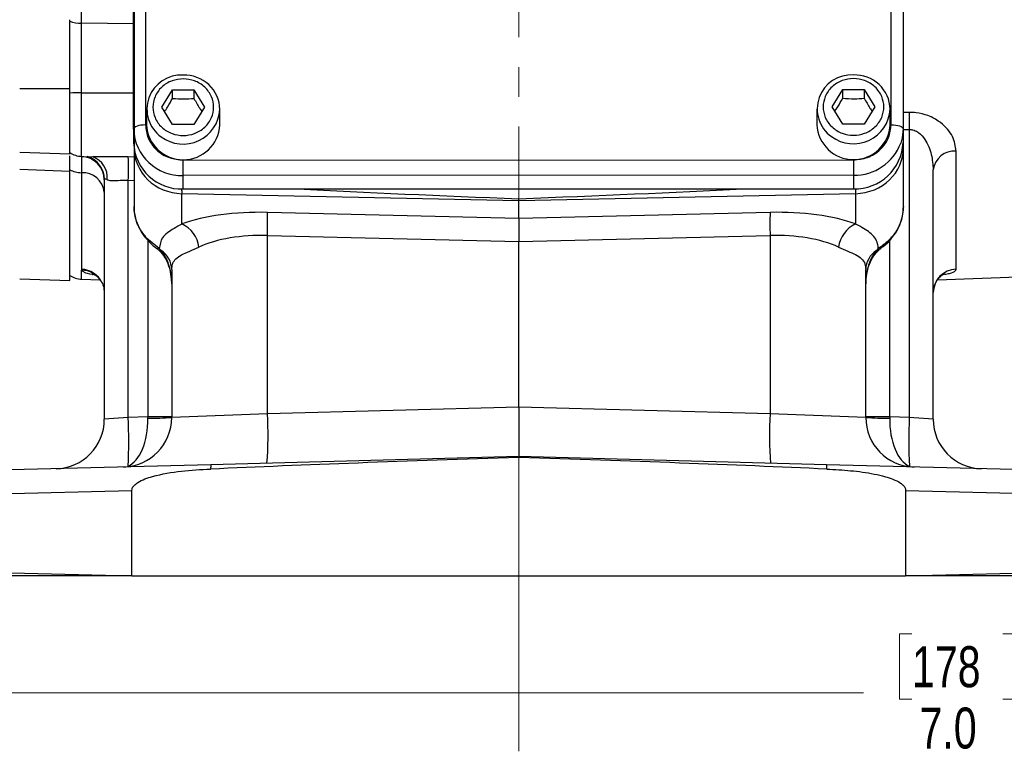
# Model space of a CAD drawing. Header units: inches. Extents: x 0.6 to 16.3, y 0.2 to 11.5.
# Tile 3 of 10: x 2.4 to 5.7, y 4.1 to 6.6. Entities that reach past the tile are written whole.
import ezdxf

# ---------------------------------------------------------------- set-up
doc = ezdxf.new("R2010")
doc.units = ezdxf.units.IN
doc.header["$MEASUREMENT"] = 0
doc.linetypes.add('CENTERX2', pattern=[0.8, 0.5, -0.1, 0.1, -0.1])
doc.styles.add('SLDTEXTSTYLE0', font='TXT', dxfattribs={"width": 0.75})
doc.dimstyles.new('SLDDIMSTYLE5', dxfattribs={"dimtxt": 0.137795, "dimasz": 0.14, "dimexe": 0, "dimexo": 0.0625, "dimgap": 0.034449, "dimtad": 0, "dimdec": 1, "dimlfac": 1.5, "dimrnd": 1e-09, "dimzin": 4, "dimdsep": 46, "dimtxsty": 'SLDTEXTSTYLE0', "dimblk1": 'CLOSED', "dimblk2": 'CLOSED', "dimsah": 1, "dimcen": 0.09, "dimadec": 0, "dimazin": 1, "dimtfac": 1, "dimtdec": 1, "dimtofl": 0, "dimtmove": 0, "dimatfit": 3, "dimldrblk": 'CLOSED', "dimfxl": 0, "dimfrac": 2, "dimtolj": 1, "dimtzin": 12, "dimarcsym": 0})

# ---------------------------------------------------------------- blocks, each defined once
blk = doc.blocks.new('_Closed')
at = {"color": 0, "linetype": 'ByBlock', "lineweight": -2}
for p, q in [((-1, 0.166667), (0, 0)), ((-1, 0.166667), (-1, -0.166667)), ((0, 0), (-1, -0.166667)), ((0, 0), (-1, 0))]:
    blk.add_line(p, q, dxfattribs=at)
blk = doc.blocks.new('_D_6')
at = {"color": 7, "linetype": 'Continuous', "lineweight": 0}
for p, q in [((1.7394, 4.7561), (1.7394, 4.3381)), ((6.4061, 4.7561), (6.4061, 4.3381)), ((5.3947, 4.5759), (5.3527, 4.5759)), ((5.3527, 4.5759), (5.3527, 4.3572)), ((5.7001, 4.5759), (5.7421, 4.5759)), ((5.7421, 4.5759), (5.7421, 4.3572)), ((1.7394, 4.3775), (5.2318, 4.3775)), ((6.4061, 4.3775), (5.863, 4.3775)), ((5.3527, 4.3572), (5.3947, 4.3572)), ((5.7421, 4.3572), (5.7001, 4.3572))]:
    blk.add_line(p, q, dxfattribs=at)
at = {"color": 7, "linetype": 'Continuous', "lineweight": 18, "xscale": 0.14, "yscale": 0.14, "rotation": 180.0000000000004}
blk.add_blockref('_Closed', (1.7394, 4.3775, 0.0339), dxfattribs=at)
at = {"color": 7, "linetype": 'Continuous', "lineweight": 18, "xscale": 0.14, "yscale": 0.14}
blk.add_blockref('_Closed', (6.4061, 4.3775, 0.0339), dxfattribs=at)
at = {"color": 7, "linetype": 'Continuous', "lineweight": 18, "char_height": 0.1378, "attachment_point": 1, "style": 'SLDTEXTSTYLE0'}
for s, insert in [('178', (5.3947, 4.5348)), ('7.0', (5.4201, 4.3286))]:
    blk.add_mtext(s, dxfattribs=dict(at, insert=insert))

msp = doc.modelspace()

# ---------------------------------------------------------------- linework, layer by layer
at = {"color": 7, "linetype": 'CENTERX2', "lineweight": 18}
for p, q in [((4.0728, 4.1818), (4.0728, 10.3858)), ((4.0728, 5.1697), (4.0728, 4.1818))]:
    msp.add_line(p, q, dxfattribs=at)
at = {"color": 7, "linetype": 'Continuous', "lineweight": 25}
for p, q in [((2.6033, 6.629), (2.6033, 8.9128)), ((2.8177, 7.2208), (2.8181, 6.2872)), ((5.3248, 6.288), (5.3244, 7.2216)), ((2.7781, 6.2728), (2.7777, 7.2064)), ((5.3644, 7.2073), (5.3648, 6.2737)), ((2.7777, 7.161), (2.7781, 6.2274)), ((2.7794, 7.1549), (2.7794, 6.2106)), ((5.3661, 6.2106), (5.3661, 7.1549)), ((2.5631, 6.6361), (2.5631, 6.6411)), ((2.395, 6.4095), (2.5631, 6.4095)), ((2.5631, 6.1899), (2.5631, 6.4095)), ((2.8728, 6.347), (2.9088, 6.4052)), ((2.9088, 6.4052), (2.9808, 6.4052)), ((2.9088, 6.3765), (2.9088, 6.4052)), ((2.9808, 6.4052), (3.0168, 6.347)), ((2.9808, 6.4052), (2.9808, 6.3765)), ((5.1261, 6.3477), (5.1621, 6.4059)), ((5.1621, 6.4059), (5.2341, 6.4059)), ((5.1621, 6.3773), (5.1621, 6.4059)), ((5.2341, 6.4059), (5.2701, 6.3477)), ((5.2341, 6.4059), (5.2341, 6.3773)), ((2.8214, 6.3393), (2.8214, 6.2872)), ((2.9088, 6.2887), (2.8728, 6.347)), ((3.0168, 6.347), (2.9808, 6.2887)), ((3.0681, 6.2872), (3.0681, 6.3393)), ((5.0748, 6.3401), (5.0748, 6.288)), ((5.1621, 6.2895), (5.1261, 6.3477)), ((5.2701, 6.3477), (5.2341, 6.2895)), ((5.3214, 6.288), (5.3214, 6.3401)), ((5.2341, 6.2895), (5.1621, 6.2895)), ((2.7781, 6.2728), (2.7781, 6.2274)), ((2.9808, 6.2887), (2.9088, 6.2887)), ((5.3648, 6.2737), (5.3648, 6.2283)), ((5.3857, 6.2719), (5.3857, 5.3042)), ((2.395, 6.1958), (2.5631, 6.1899)), ((2.7794, 6.2079), (2.7794, 6.1064)), ((5.3661, 6.1064), (5.3661, 6.2106)), ((5.5433, 5.8021), (5.5433, 6.1992)), ((2.6033, 6.1815), (2.648, 6.18)), ((2.648, 6.1805), (2.6437, 6.1807)), ((2.9448, 6.169), (5.1981, 6.1697)), ((2.395, 6.1382), (2.5631, 6.1322)), ((2.5631, 6.1322), (2.5631, 6.1368)), ((2.5631, 5.7637), (2.5631, 6.1322)), ((2.6028, 6.1265), (2.6028, 5.802)), ((5.4661, 5.2979), (5.4661, 6.1364)), ((2.6794, 6.1025), (2.6798, 6.1046)), ((2.6794, 6.1025), (2.6794, 5.2979)), ((2.7599, 5.3042), (2.7599, 6.1012)), ((2.7794, 6.1064), (2.7794, 6.0129)), ((5.1982, 6.1181), (2.9448, 6.1173)), ((2.9448, 6.0719), (2.9448, 6.1173)), ((5.1982, 6.1181), (5.1982, 6.0727)), ((5.3661, 6.0129), (5.3661, 6.1064)), ((2.9448, 6.0719), (5.1982, 6.0727)), ((2.9403, 6.0562), (4.0728, 6.0334)), ((2.9403, 5.9542), (2.9403, 6.0562)), ((4.0728, 6.0334), (5.2053, 6.0562)), ((4.0728, 6.0334), (4.0728, 6.0392)), ((4.0728, 5.9729), (4.0728, 6.0334)), ((5.2053, 6.0562), (5.2053, 5.9542)), ((4.0728, 5.9729), (3.2278, 5.9931)), ((4.9177, 5.9931), (4.0728, 5.9729)), ((4.0728, 5.9729), (4.0728, 5.8951)), ((2.8639, 5.8714), (2.8228, 5.9058)), ((3.2278, 5.9154), (4.0728, 5.8951)), ((3.2278, 5.3165), (3.2278, 5.9154)), ((4.0728, 5.8951), (4.9177, 5.9154)), ((4.0728, 5.3386), (4.0728, 5.8951)), ((4.9177, 5.9154), (4.9177, 5.3165)), ((2.8701, 5.865), (2.8639, 5.8714)), ((5.2816, 5.8714), (5.2754, 5.865)), ((2.6028, 5.802), (2.6033, 5.7988)), ((2.9061, 5.801), (2.9061, 5.3038)), ((5.2394, 5.3038), (5.2394, 5.801)), ((5.4804, 5.7667), (6.4385, 5.8002)), ((2.395, 5.7696), (2.5631, 5.7637)), ((2.6033, 5.7689), (2.665, 5.7667)), ((2.6689, 5.7615), (2.668, 5.7629)), ((4.0728, 5.3386), (3.2278, 5.3165)), ((4.0728, 5.3386), (4.0728, 5.172)), ((4.9177, 5.3165), (4.0728, 5.3386)), ((2.7599, 5.3042), (2.6794, 5.2979)), ((2.8257, 5.3059), (2.7599, 5.3042)), ((2.9061, 5.3059), (2.8257, 5.3059)), ((3.2278, 5.3165), (2.9061, 5.3038)), ((5.2394, 5.3038), (4.9177, 5.3165)), ((5.3199, 5.3059), (5.2394, 5.3059)), ((5.3857, 5.3042), (5.3199, 5.3059)), ((5.4661, 5.2979), (5.3857, 5.3042)), ((4.0728, 5.172), (3.0379, 5.1449)), ((4.0728, 5.1697), (4.0728, 5.172)), ((5.1077, 5.1449), (4.0728, 5.172)), ((3.0379, 5.1449), (1.8173, 5.1129)), ((6.3282, 5.1129), (5.1077, 5.1449)), ((1.7394, 5.033), (2.772, 5.0584)), ((2.772, 4.7712), (2.772, 5.0584)), ((5.3735, 5.0584), (5.3735, 4.7712)), ((5.3735, 5.0584), (6.4061, 5.033)), ((2.728, 4.7712), (1.7394, 4.7955)), ((2.772, 4.7712), (2.728, 4.7712)), ((2.772, 4.7712), (5.3735, 4.7712)), ((5.4176, 4.7712), (5.3735, 4.7712)), ((6.4061, 4.7955), (5.4176, 4.7712))]:
    msp.add_line(p, q, dxfattribs=at)
at = {"color": 8, "linetype": 'Continuous', "lineweight": 25}
for p, q in [((2.7779, 6.6272), (2.6033, 6.629)), ((2.6033, 6.3956), (2.778, 6.3955)), ((2.6033, 6.1815), (2.6033, 6.3956)), ((5.3857, 6.3294), (5.3661, 6.3291)), ((5.3661, 6.2717), (5.3857, 6.2719)), ((2.7794, 6.1791), (2.7599, 6.1797)), ((2.7599, 6.1012), (2.7794, 6.1007)), ((2.8257, 5.8992), (2.8257, 5.3059)), ((5.3199, 5.3059), (5.3199, 5.8994)), ((2.6033, 5.7689), (2.6033, 5.7988))]:
    msp.add_line(p, q, dxfattribs=at)
at = {"color": 7, "linetype": 'Continuous', "lineweight": 25, "flags": 128}
for points in [[(2.8181, 6.2872), (2.8103, 6.2869), (2.8028, 6.2861), (2.7959, 6.2848), (2.7898, 6.283), (2.7848, 6.2808), (2.7811, 6.2783), (2.7789, 6.2756), (2.7781, 6.2728)], [(5.3248, 6.288), (5.3326, 6.2878), (5.3401, 6.287), (5.347, 6.2856), (5.3531, 6.2839), (5.358, 6.2817), (5.3617, 6.2792), (5.364, 6.2765), (5.3648, 6.2737)], [(5.3648, 6.2737), (5.3616, 6.2434), (5.3569, 6.2263)], [(2.9448, 6.1173), (2.9448, 6.1208), (2.9448, 6.1256), (2.9448, 6.1316), (2.9448, 6.1384), (2.9448, 6.1458), (2.9448, 6.1536), (2.9448, 6.1614), (2.9448, 6.169)], [(5.1981, 6.1697), (5.1982, 6.1622), (5.1982, 6.1544), (5.1982, 6.1466), (5.1982, 6.1391), (5.1982, 6.1323), (5.1982, 6.1264), (5.1982, 6.1216), (5.1982, 6.1181)]]:
    msp.add_lwpolyline(points, dxfattribs=at)
at = {"color": 8, "linetype": 'Continuous', "lineweight": 25, "flags": 128}
for points in [[(2.8228, 5.9058), (2.8213, 5.9042), (2.8212, 5.9039)], [(5.3228, 5.9058), (5.3242, 5.9042), (5.3243, 5.9039)], [(2.8639, 5.8714), (2.8594, 5.8707), (2.8561, 5.8719)], [(5.2816, 5.8714), (5.2862, 5.8707), (5.2895, 5.8719), (5.2895, 5.8719)]]:
    msp.add_lwpolyline(points, dxfattribs=at)
at = {"color": 7, "linetype": 'Continuous', "lineweight": 25}
for centre, radius, start, end in [((2.6049, 6.7552), 0.1262, 250.6431, 269.2618), ((5.1908, 6.341), 0.1145, 86.3291, 234.3976), ((5.2032, 6.337), 0.1183, 1.4731, 92.4617), ((2.9374, 6.3402), 0.1145, 86.3291, 234.3976), ((2.9498, 6.3363), 0.1183, 1.4731, 92.4617), ((2.6044, 5.871), 0.5246, 90.1194, 94.5154), ((7.0826, 6.3007), 1.6971, 179.0308, 180.9692), ((2.9394, 6.2786), 0.1614, 182.0579, 271.9188), ((2.9448, 6.2936), 0.1235, 182.9753, 357.0247), ((5.1981, 6.2944), 0.1235, 182.9753, 357.0247), ((2.9394, 6.2332), 0.1614, 182.0579, 271.9188), ((5.2035, 6.234), 0.1614, 268.1193, 357.988), ((2.6061, 6.2615), 0.08, 237.4864, 268), ((5.5378, 6.1271), 0.0723, 85.6248, 172.5959), ((2.6001, 6.102), 0.0794, 0.3877, 88.0386), ((1.9131, 6.1405), 0.8477, 357.3474, 2.6526), ((2.6055, 6.2191), 0.0926, 242.7441, 268.3003), ((2.6066, 6.0534), 0.0732, 5.8624, 92.9877), ((2.0745, 5.9543), 1.154, 358.0694, 1.9306), ((6.0711, 5.9543), 1.154, 178.0694, 181.9306), ((2.8987, 5.8633), 0.1, 7.5632, 65.4088), ((5.2469, 5.8633), 0.1, 114.5912, 172.4368), ((2.8296, 5.8001), 0.0765, 0.6541, 57.999), ((5.3159, 5.8001), 0.0765, 122.001, 179.3459), ((5.5454, 5.7228), 0.0793, 91.5042, 179.5403), ((2.6061, 5.8488), 0.08, 237.4864, 268), ((2.5128, 5.2979), 0.1667, 271.5, 0), ((2.7394, 5.3038), 0.1667, 271.5, 0), ((1.0276, 5.2273), 1.734, 357.1282, 2.5429), ((2.8453, 6.0885), 0.787, 268.5721, 274.4279), ((2.0321, 5.2436), 1.1979, 355.5123, 3.4878), ((6.1134, 5.2436), 1.1979, 176.5122, 184.4877), ((5.4061, 5.3038), 0.1667, 180, 268.5), ((5.3002, 6.0885), 0.787, 265.5721, 271.4279), ((7.118, 5.2273), 1.734, 177.4571, 182.8718), ((5.6328, 5.2979), 0.1667, 180, 268.5), ((2.7656, 5.1807), 0.0408, 261.1732, 281.8268), ((3.1039, 5.1339), 0.0669, 170.4914, 183.0705), ((5.0417, 5.1339), 0.0669, 356.9295, 9.5086), ((5.3799, 5.1807), 0.0408, 258.1732, 278.8268)]:
    msp.add_arc(centre, radius, start, end, dxfattribs=at)
at = {"color": 8, "linetype": 'Continuous', "lineweight": 25}
for centre, radius, start, end in [((2.9444, 6.3469), 0.1239, 233.556, 356.5118), ((5.1978, 6.3476), 0.1239, 233.556, 356.5118), ((5.2011, 6.2842), 0.1661, 268.9719, 339.6224), ((5.3541, 6.2104), 0.012, 1.3192, 31.8079), ((2.5993, 6.1037), 0.0806, 0.6871, 73.4791), ((2.6174, 6.1119), 0.0719, 353.1306, 71.0854), ((3.2036, 6.0779), 0.2643, 181.2893, 184.7221), ((4.9228, 6.079), 0.2834, 355.3782, 358.7563), ((2.868, 5.8737), 0.00892, 230.4751, 283.862), ((5.2775, 5.8737), 0.00892, 256.1343, 309.5604), ((2.5998, 5.7221), 0.08, 25.9691, 87.8775), ((2.6026, 5.7211), 0.0777, 32.5723, 89.4546)]:
    msp.add_arc(centre, radius, start, end, dxfattribs=at)
at = {"color": 7, "linetype": 'Continuous', "lineweight": 25}
for centre, major_axis, ratio, start_param, end_param in [((2.9461, 6.2117), (0.1665, 0.0084), 0.933273, 3.094443, 4.630333), ((5.1994, 6.2117), (0.1665, -0.0084), 0.933273, 4.794445, 6.330335), ((4.456, 6.1004), (2.2923, -0.0747), 0.032567, 4.199576, 4.545488), ((3.6896, 6.1004), (2.2923, 0.0747), 0.032567, 4.87929, 5.230248), ((3.2423, 5.8328), (0.4166, -0.0183), 0.383235, 1.622509, 2.398549), ((4.9032, 5.8328), (0.4166, 0.0183), 0.383235, 0.743044, 1.519084), ((3.2394, 5.755), (0.3332, -0.0202), 0.478472, 1.634733, 2.410774), ((4.9061, 5.755), (0.3332, 0.0202), 0.478472, 0.730819, 1.506859), ((2.8228, 5.7528), (0, 0.1363), 0.611254, 4.712389, 5.678453), ((5.3228, 5.7528), (0, 0.1363), 0.611254, 0.604732, 1.570796), ((2.7394, 5.3038), (-0.0044, 0.1666), 0.517444, 3.324308, 4.686209), ((2.8228, 5.306), (-0.0022, 0.1667), 0.017441, 4.686437, 4.711704), ((5.4061, 5.3038), (0.0044, 0.1666), 0.517444, 1.596976, 2.958877), ((5.3228, 5.306), (0.0022, 0.1667), 0.017441, 1.571481, 1.596748), ((4.7994, 5.111), (-3.0561, -0.08), 0.026168, 4.951764, 5.326342), ((3.3461, 5.111), (-3.0561, 0.08), 0.026168, 4.098436, 4.473014)]:
    msp.add_ellipse(centre, major_axis=major_axis, ratio=ratio, start_param=start_param, end_param=end_param, dxfattribs=at)
for points, knots in [([(2.5631, 6.4095), (2.5631, 6.4311), (2.5631, 6.4712), (2.5631, 6.5298), (2.5631, 6.5869), (2.5631, 6.6221), (2.5631, 6.6411)], [0, 0, 0, 0, 0.266854, 0.494133, 0.728007, 1, 1, 1, 1]), ([(2.5631, 6.4018), (2.5631, 6.4183), (2.5631, 6.4545), (2.5631, 6.5097), (2.5631, 6.566), (2.5631, 6.6077), (2.5631, 6.6301), (2.5631, 6.6361)], [0, 0, 0, 0, 0.200709, 0.440055, 0.672646, 0.911982, 1, 1, 1, 1]), ([(2.6033, 6.3956), (2.6033, 6.4157), (2.6031, 6.4566), (2.6031, 6.5173), (2.6031, 6.5763), (2.6033, 6.6112), (2.6033, 6.629)], [0, 0, 0, 0, 0.245724, 0.500002, 0.745724, 1, 1, 1, 1]), ([(2.9448, 6.4422), (2.9576, 6.4409), (2.9773, 6.439), (3.0011, 6.4271), (3.0174, 6.4148), (3.0307, 6.3995), (3.043, 6.3774), (3.0492, 6.347), (3.043, 6.3166), (3.0307, 6.2944), (3.0174, 6.2791), (3.0011, 6.2668), (2.9773, 6.2553), (2.9448, 6.2494), (2.9122, 6.2553), (2.8884, 6.2668), (2.8721, 6.2791), (2.8589, 6.2944), (2.8466, 6.3166), (2.8403, 6.347), (2.8466, 6.3774), (2.8589, 6.3995), (2.8721, 6.4148), (2.8884, 6.4271), (2.9122, 6.439), (2.9319, 6.4409), (2.9448, 6.4422)], [0, 0, 0, 0, 0.059864, 0.09209, 0.125, 0.15791, 0.190136, 0.25, 0.309864, 0.34209, 0.375, 0.40791, 0.440136, 0.5, 0.559864, 0.59209, 0.625, 0.65791, 0.690136, 0.75, 0.809864, 0.84209, 0.875, 0.90791, 0.940136, 1, 1, 1, 1]), ([(5.1981, 6.443), (5.2109, 6.4417), (5.2307, 6.4397), (5.2544, 6.4279), (5.2707, 6.4156), (5.284, 6.4003), (5.2963, 6.3781), (5.3026, 6.3477), (5.2963, 6.3173), (5.284, 6.2951), (5.2707, 6.2799), (5.2544, 6.2675), (5.2307, 6.256), (5.1981, 6.2502), (5.1655, 6.256), (5.1418, 6.2675), (5.1255, 6.2799), (5.1122, 6.2951), (5.0999, 6.3173), (5.0936, 6.3477), (5.0999, 6.3781), (5.1122, 6.4003), (5.1255, 6.4156), (5.1418, 6.4279), (5.1655, 6.4397), (5.1853, 6.4417), (5.1981, 6.443)], [0, 0, 0, 0, 0.059864, 0.09209, 0.125, 0.15791, 0.190136, 0.25, 0.309864, 0.34209, 0.375, 0.40791, 0.440136, 0.5, 0.559864, 0.59209, 0.625, 0.65791, 0.690136, 0.75, 0.809864, 0.84209, 0.875, 0.90791, 0.940136, 1, 1, 1, 1]), ([(2.8819, 6.3322), (2.8853, 6.3371), (2.8943, 6.3503), (2.9032, 6.3665), (2.9088, 6.3765)], [0, 0, 0, 0, 0.376375, 1, 1, 1, 1]), ([(2.9088, 6.3765), (2.9216, 6.3755), (2.9457, 6.3735), (2.9696, 6.3756), (2.9808, 6.3765)], [0, 0, 0, 0, 0.534747, 1, 1, 1, 1]), ([(2.9808, 6.3765), (2.9872, 6.3649), (2.9962, 6.3488), (3.0051, 6.3357), (3.0076, 6.3321)], [0, 0, 0, 0, 0.718831, 1, 1, 1, 1]), ([(5.1353, 6.3329), (5.1386, 6.3379), (5.1476, 6.3511), (5.1565, 6.3672), (5.1621, 6.3773)], [0, 0, 0, 0, 0.376375, 1, 1, 1, 1]), ([(5.1621, 6.3773), (5.175, 6.3762), (5.199, 6.3743), (5.223, 6.3763), (5.2341, 6.3773)], [0, 0, 0, 0, 0.534747, 1, 1, 1, 1]), ([(5.2341, 6.3773), (5.2405, 6.3657), (5.2495, 6.3496), (5.2584, 6.3365), (5.2609, 6.3328)], [0, 0, 0, 0, 0.718831, 1, 1, 1, 1]), ([(5.5433, 6.1992), (5.5409, 6.2159), (5.5373, 6.2412), (5.515, 6.2734), (5.4987, 6.2891), (5.4776, 6.305), (5.4522, 6.319), (5.4154, 6.3286), (5.3934, 6.3292), (5.3857, 6.3294)], [0, 0, 0, 0, 0.281, 0.426315, 0.571417, 0.588222, 0.767187, 0.91801, 1, 1, 1, 1]), ([(2.8181, 6.2872), (2.8198, 6.2723), (2.8224, 6.2494), (2.8382, 6.2219), (2.8546, 6.203), (2.8749, 6.1877), (2.9044, 6.173), (2.9289, 6.1705), (2.9448, 6.169)], [0, 0, 0, 0, 0.239457, 0.368361, 0.5, 0.631639, 0.760543, 1, 1, 1, 1]), ([(5.1981, 6.1697), (5.2141, 6.1713), (5.2386, 6.1738), (5.2681, 6.1885), (5.2884, 6.2038), (5.3047, 6.2227), (5.3205, 6.2503), (5.3231, 6.2732), (5.3248, 6.288)], [0, 0, 0, 0, 0.239457, 0.368361, 0.5, 0.631639, 0.760543, 1, 1, 1, 1]), ([(5.3857, 6.2719), (5.3897, 6.2717), (5.3997, 6.2712), (5.4103, 6.2659), (5.4247, 6.2557), (5.4448, 6.2318), (5.4623, 6.1886), (5.4648, 6.1536), (5.4661, 6.1364)], [0, 0, 0, 0, 0.0619489, 0.1567452, 0.1850957, 0.353468, 0.6816508, 1, 1, 1, 1]), ([(2.5631, 6.1322), (2.5631, 6.1435), (2.5631, 6.1644), (2.5631, 6.18), (2.5631, 6.1833), (2.5631, 6.1836)], [0, 0, 0, 0, 0.51745, 0.958162, 1, 1, 1, 1]), ([(2.6028, 6.1813), (2.6028, 6.1764), (2.6028, 6.1658), (2.6028, 6.1403), (2.6028, 6.1265)], [0, 0, 0, 0, 0.460068, 1, 1, 1, 1]), ([(2.6798, 6.1046), (2.6801, 6.1051), (2.6812, 6.1065), (2.6846, 6.1056), (2.6881, 6.1037), (2.6889, 6.1033)], [0, 0, 0, 0, 0.255128, 0.836374, 1, 1, 1, 1]), ([(2.6889, 6.1033), (2.6895, 6.1029), (2.6943, 6.1005), (2.7014, 6.0999), (2.7155, 6.1001), (2.732, 6.1017), (2.7506, 6.1014), (2.7599, 6.1012)], [0, 0, 0, 0, 0.047304, 0.355365, 0.366674, 0.683379, 1, 1, 1, 1]), ([(2.8228, 5.9058), (2.8142, 5.9166), (2.7949, 5.941), (2.7814, 5.9788), (2.7799, 6.004), (2.7794, 6.0129)], [0, 0, 0, 0, 0.342388, 0.768147, 1, 1, 1, 1]), ([(2.7803, 6.0114), (2.7802, 6.0062), (2.7798, 5.9904), (2.7862, 5.9641), (2.799, 5.9347), (2.8115, 5.9145), (2.8203, 5.9054), (2.8216, 5.9041)], [0, 0, 0, 0, 0.132542, 0.407495, 0.681123, 0.95337, 1, 1, 1, 1]), ([(5.3238, 5.9044), (5.328, 5.9092), (5.3401, 5.923), (5.3536, 5.9488), (5.3642, 5.9806), (5.3654, 6.0019), (5.366, 6.0128)], [0, 0, 0, 0, 0.1597063, 0.4587316, 0.7243745, 1, 1, 1, 1]), ([(2.9403, 5.9542), (2.9312, 5.9491), (2.9119, 5.9383), (2.8904, 5.924), (2.8696, 5.904), (2.8662, 5.8842), (2.8639, 5.8714)], [0, 0, 0, 0, 0.185606, 0.39549, 0.608382, 1, 1, 1, 1]), ([(5.2816, 5.8714), (5.2811, 5.877), (5.2799, 5.8903), (5.2713, 5.9081), (5.255, 5.9242), (5.2332, 5.9385), (5.2146, 5.949), (5.2053, 5.9542)], [0, 0, 0, 0, 0.161868, 0.389172, 0.619826, 0.808634, 1, 1, 1, 1]), ([(2.8216, 5.9043), (2.8234, 5.902), (2.8316, 5.8913), (2.8438, 5.8809), (2.8542, 5.8734), (2.8561, 5.872)], [0, 0, 0, 0, 0.184442, 0.8446781, 1, 1, 1, 1]), ([(5.3228, 5.9058), (5.322, 5.9049), (5.31, 5.8919), (5.2954, 5.8813), (5.2816, 5.8714)], [0, 0, 0, 0, 0.062586, 1, 1, 1, 1]), ([(5.2894, 5.872), (5.2923, 5.8742), (5.3044, 5.883), (5.3167, 5.8937), (5.3239, 5.9036), (5.3243, 5.9041)], [0, 0, 0, 0, 0.230976, 0.959782, 1, 1, 1, 1]), ([(2.8559, 5.8714), (2.8572, 5.8706), (2.8606, 5.8687), (2.8632, 5.8661), (2.8649, 5.8644)], [0, 0, 0, 0, 0.3872, 1, 1, 1, 1]), ([(2.8623, 5.8668), (2.8647, 5.8645), (2.8741, 5.8555), (2.8875, 5.8356), (2.8997, 5.8057), (2.9054, 5.7772), (2.9059, 5.7592), (2.9061, 5.7528)], [0, 0, 0, 0, 0.075706, 0.305553, 0.565536, 0.847085, 1, 1, 1, 1]), ([(2.9061, 5.801), (2.9067, 5.808), (2.908, 5.8222), (2.9191, 5.838), (2.9381, 5.8508), (2.9645, 5.862), (2.987, 5.8718), (2.9978, 5.8765)], [0, 0, 0, 0, 0.193788, 0.392776, 0.597116, 0.80657, 1, 1, 1, 1]), ([(5.1477, 5.8765), (5.1585, 5.8718), (5.1801, 5.8624), (5.2066, 5.8512), (5.2266, 5.8381), (5.2377, 5.8218), (5.2389, 5.8074), (5.2394, 5.801)], [0, 0, 0, 0, 0.191641, 0.387772, 0.602568, 0.823877, 1, 1, 1, 1]), ([(5.2394, 5.7528), (5.2396, 5.7582), (5.24, 5.7754), (5.2451, 5.8032), (5.2568, 5.8332), (5.2702, 5.8541), (5.2801, 5.8638), (5.2832, 5.8668)], [0, 0, 0, 0, 0.1290283, 0.4138256, 0.6747409, 0.8995915, 1, 1, 1, 1]), ([(5.2807, 5.8644), (5.2828, 5.8666), (5.2855, 5.8693), (5.2889, 5.8712), (5.2895, 5.8716)], [0, 0, 0, 0, 0.816598, 1, 1, 1, 1]), ([(2.6421, 5.7865), (2.6421, 5.7865), (2.6418, 5.7867), (2.6477, 5.784), (2.6571, 5.7766), (2.6654, 5.7685), (2.6683, 5.7622), (2.6686, 5.7615)], [0, 0, 0, 0, 0.138946, 0.387243, 0.654374, 0.958418, 1, 1, 1, 1]), ([(2.6677, 5.7627), (2.6686, 5.7614), (2.6735, 5.7549), (2.6781, 5.7425), (2.6784, 5.7317), (2.6785, 5.7278)], [0, 0, 0, 0, 0.137786, 0.694279, 1, 1, 1, 1]), ([(5.4668, 5.7252), (5.4667, 5.7278), (5.4662, 5.7375), (5.4715, 5.7531), (5.4808, 5.7688), (5.4913, 5.7793), (5.4997, 5.7849), (5.5037, 5.7867), (5.5035, 5.7866), (5.5034, 5.7865)], [0, 0, 0, 0, 0.076628, 0.29183, 0.479096, 0.645576, 0.793254, 0.926835, 1, 1, 1, 1]), ([(5.4661, 5.2979), (5.4662, 5.2934), (5.4663, 5.2889), (5.4662, 5.2912), (5.4662, 5.2912)], [0, 0, 0, 0, 0.999985, 1, 1, 1, 1]), ([(2.772, 5.0584), (2.7724, 5.061), (2.7732, 5.0667), (2.78, 5.0763), (2.8015, 5.0928), (2.856, 5.111), (2.9383, 5.1253), (3.0041, 5.1286), (3.037, 5.1303)], [0, 0, 0, 0, 0.027056, 0.060277, 0.120397, 0.308773, 0.65377, 1, 1, 1, 1]), ([(5.1085, 5.1303), (5.1352, 5.1288), (5.1886, 5.126), (5.2544, 5.117), (5.3018, 5.1063), (5.3316, 5.0965), (5.3519, 5.0869), (5.3654, 5.0762), (5.3715, 5.0682), (5.3734, 5.0617), (5.3735, 5.0589), (5.3735, 5.0584)], [0, 0, 0, 0, 0.280993, 0.561694, 0.696633, 0.791001, 0.890791, 0.930743, 0.971061, 0.994448, 1, 1, 1, 1]), ([(2.728, 4.7712), (2.6768, 4.7712), (2.5782, 4.7712), (2.44, 4.7712), (2.313, 4.7712), (2.1954, 4.7712), (2.0891, 4.7712), (1.995, 4.7712), (1.9141, 4.7712), (1.848, 4.7712), (1.7969, 4.7712), (1.7644, 4.7712), (1.7464, 4.7712), (1.7443, 4.7712), (1.7432, 4.7712)], [0, 0, 0, 0, 0.092009, 0.1773373, 0.2629381, 0.3482681, 0.433634, 0.5192704, 0.6046383, 0.6904111, 0.7764556, 0.8622299, 0.9311149, 1, 1, 1, 1]), ([(6.4023, 4.7712), (6.4005, 4.7712), (6.3969, 4.7712), (6.3688, 4.7712), (6.3262, 4.7712), (6.2675, 4.7712), (6.1933, 4.7712), (6.1049, 4.7712), (6.0036, 4.7712), (5.8903, 4.7712), (5.7669, 4.7712), (5.6449, 4.7712), (5.5279, 4.7712), (5.4544, 4.7712), (5.4176, 4.7712)], [0, 0, 0, 0, 0.092005, 0.178274, 0.264818, 0.351087, 0.437327, 0.523844, 0.610082, 0.695958, 0.78211, 0.867984, 0.933992, 1, 1, 1, 1])]:
    msp.add_open_spline(points, degree=3, knots=knots, dxfattribs=at)
at = {"color": 8, "linetype": 'Continuous', "lineweight": 25}
for points, knots in [([(2.7599, 6.1797), (2.742, 6.1801), (2.7074, 6.1808), (2.6683, 6.1791), (2.6518, 6.1802), (2.648, 6.1805)], [0, 0, 0, 0, 0.4499236, 0.8732535, 1, 1, 1, 1]), ([(5.3661, 6.0129), (5.3644, 5.996), (5.3609, 5.9622), (5.3408, 5.9266), (5.326, 5.9095), (5.3228, 5.9058)], [0, 0, 0, 0, 0.440119, 0.877499, 1, 1, 1, 1]), ([(2.6033, 5.7988), (2.6057, 5.7967), (2.6116, 5.7916), (2.6258, 5.7868), (2.6407, 5.7848), (2.6417, 5.7847)], [0, 0, 0, 0, 0.38101, 0.960253, 1, 1, 1, 1]), ([(5.5039, 5.7851), (5.51, 5.7861), (5.5283, 5.7893), (5.5409, 5.7953), (5.5427, 5.8002), (5.5433, 5.8021)], [0, 0, 0, 0, 0.238746, 0.723728, 1, 1, 1, 1])]:
    msp.add_open_spline(points, degree=3, knots=knots, dxfattribs=at)

# ---------------------------------------------------------------- dimensions: what is measured, and where the dimension line sits
at = {"color": 7, "linetype": 'Continuous', "lineweight": 18}
dim = msp.add_linear_dim(base=(6.4061, 4.3775), p1=(1.7394, 4.7955), p2=(6.4061, 4.7955), dimstyle='SLDDIMSTYLE5', dxfattribs=at)
dim.commit()
dim.dimension.update_dxf_attribs({"geometry": '_D_6', "text_midpoint": (5.5474, 4.3775), "dimtype": 160})

doc.saveas('drawing.dxf')
